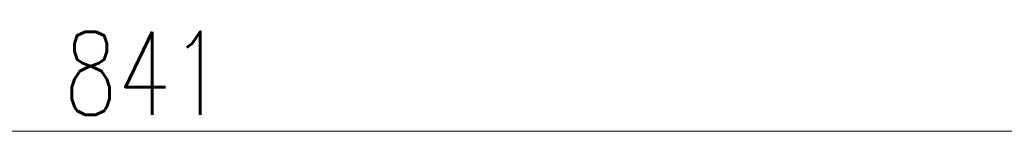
# Model space of a CAD drawing. Header units: millimetres. Extents: x -136 to 717, y 10101 to 10771.
# Tile 37 of 39: x 269 to 446, y 10750 to 10770. Entities that reach past the tile are written whole.
import ezdxf

# ---------------------------------------------------------------- set-up
doc = ezdxf.new("R2010")
doc.units = ezdxf.units.MM
doc.header["$LTSCALE"] = 10
doc.layers.get('Defpoints').update_dxf_attribs({"color": 1})
doc.layers.add('PS_DIM', color=4, linetype='Continuous', lineweight=13)
doc.styles.add('simplex', font='simplex.shx', dxfattribs={"width": 0.75})
doc.dimstyles.new('1_10_PRZ', dxfattribs={"dimtxt": 2, "dimasz": 1, "dimexe": 2, "dimexo": 5, "dimgap": 1, "dimtad": 1, "dimdec": 0, "dimlfac": 10, "dimtxsty": 'simplex', "dimblk": 'dimznak', "dimcen": 2, "dimse1": 1, "dimse2": 1, "dimclrt": 3, "dimadec": 1, "dimazin": 0, "dimtfac": 1, "dimtdec": 0, "dimtix": 1, "dimtmove": 2, "dimatfit": 3, "dimldrblk": 'dim-grot', "dimfxl": 1, "dimarcsym": 0})

# ---------------------------------------------------------------- blocks, each defined once
blk = doc.blocks.new('dimznak')
at = {"color": 0}
for points in [[(0, 2), (0, -2)], [(-2, 0), (2, 0)]]:
    blk.add_lwpolyline(points, dxfattribs=at)
at = {"color": 2}
blk.add_lwpolyline([(1, 1), (-1, -1)], dxfattribs=at)
blk = doc.blocks.new('*D341')
at = {"color": 252, "lineweight": -2, "transparency": 16777216}
blk.add_line((-838, 649.33), (-3, 649.33), dxfattribs=at)
at = {"layer": 'Defpoints', "color": 0, "transparency": 16777216}
for p in [(0, 649.33), (-841, 594), (0, 594)]:
    blk.add_point(p, dxfattribs=at)
at = {"color": 252, "lineweight": -2, "transparency": 16777216, "xscale": 3, "yscale": 3, "zscale": 3, "rotation": 180}
blk.add_blockref('dimznak', (-841, 649.33), dxfattribs=at)
at = {"color": 252, "lineweight": -2, "transparency": 16777216, "xscale": 3, "yscale": 3, "zscale": 3}
blk.add_blockref('dimznak', (0, 649.33), dxfattribs=at)
at = {"color": 252, "transparency": 16777216, "insert": (-420.5, 659.83), "char_height": 15, "attachment_point": 5, "style": 'simplex'}
blk.add_mtext('841', dxfattribs=at)
blk = doc.blocks.new('dim-grot')
blk.add_hatch(color=256).paths.add_polyline_path([(0, 0), (-2, 0.5), (-2, -0.5)])
blk.add_lwpolyline([(0, 0), (-2, 0.5), (-2, -0.5), (0, 0)])
blk = doc.blocks.new('*U334')
dim = blk.add_linear_dim(base=(0, 649.33), p1=(-841, 594), p2=(0, 594), dimstyle='1_10_PRZ', override={"dimscale": 3, "dimtxt": 5, "dimlfac": 1, "dimclrd": 252, "dimclrt": 252})
dim.commit()
dim.dimension.update_dxf_attribs({"geometry": '*D341', "text_midpoint": (-420.5, 659.83)})

msp = doc.modelspace()

# ---------------------------------------------------------------- block references
at = {"layer": 'PS_DIM'}
msp.add_blockref('*U334', (711.45, 10100.91), dxfattribs=at)

doc.saveas('drawing.dxf')
